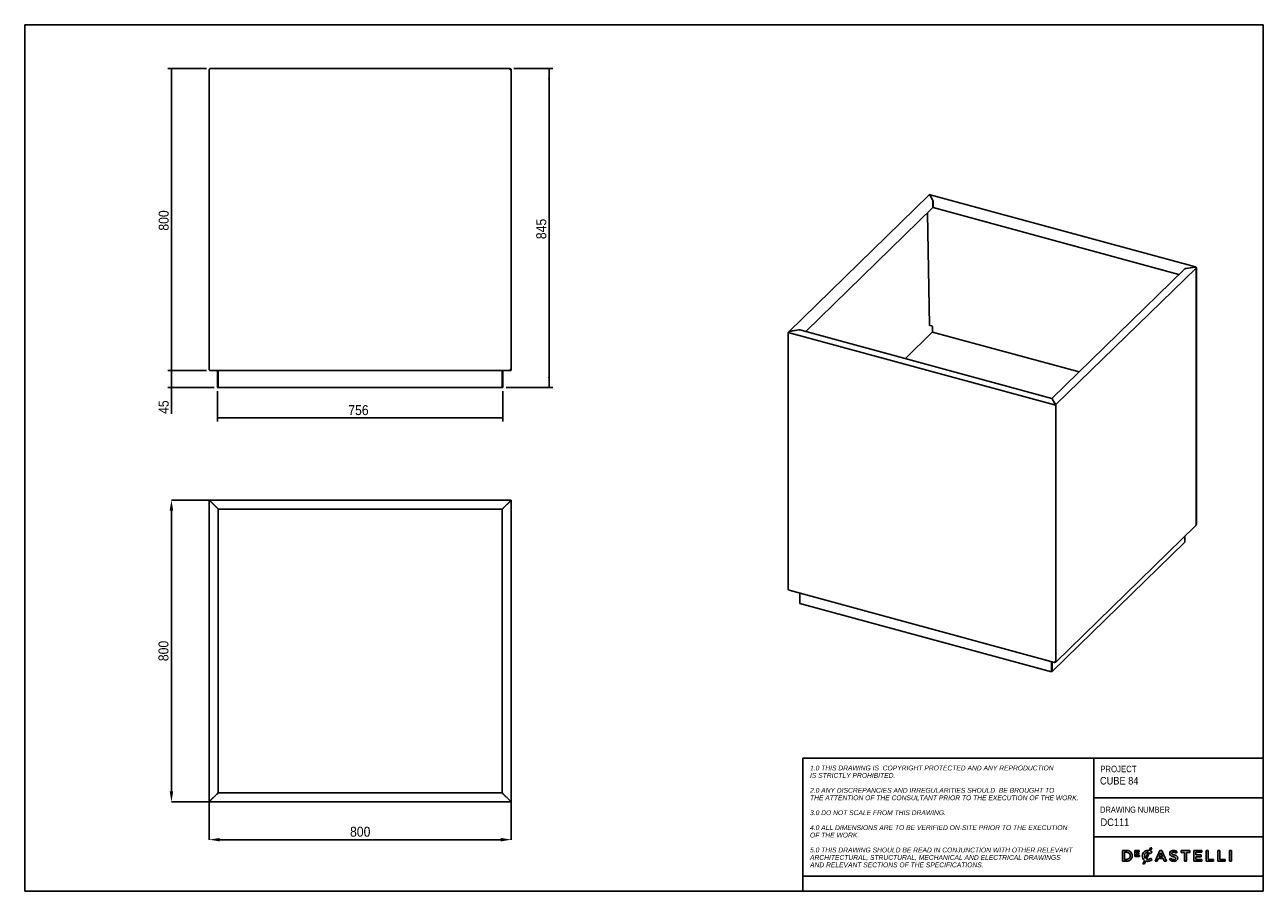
# Model space of a CAD drawing. Header units: millimetres. Extents: x 126 to 3406, y 462 to 2758.
import ezdxf

# ---------------------------------------------------------------- set-up
doc = ezdxf.new("R2010")
doc.units = ezdxf.units.MM
doc.header["$LTSCALE"] = 10
doc.header["$PDSIZE"] = -1
doc.linetypes.add('SLD-Solido', pattern=[0])
for name, color, linetype in [('NOTE', 3, 'SLD-Solido'), ('QUOTE', 1, 'SLD-Solido'), ('SCHIZZI', 9, 'Continuous')]:
    doc.layers.add(name, color=color, linetype=linetype)
doc.styles.add('SLDTEXTSTYLE0', font='GOTHIC.TTF', dxfattribs={"width": 0.913})
doc.styles.add('SLDTEXTSTYLE1', font='GOTHICI.TTF', dxfattribs={"width": 0.86735})
doc.dimstyles.new('SLDDIMSTYLE0', dxfattribs={"dimtxt": 26.458333, "dimasz": 28, "dimexe": 0, "dimexo": 0.0625, "dimgap": 6.614583, "dimtad": 1, "dimdec": 1, "dimrnd": 1e-09, "dimzin": 12, "dimdsep": 46, "dimtxsty": 'SLDTEXTSTYLE0', "dimsah": 1, "dimcen": 0.09, "dimadec": 0, "dimazin": 3, "dimtfac": 1, "dimtdec": 1, "dimtmove": 0, "dimatfit": 0, "dimfxl": 1, "dimfrac": 2, "dimtolj": 1, "dimtzin": 12, "dimarcsym": 0})
doc.dimstyles.new('SLDDIMSTYLE1', dxfattribs={"dimtxt": 26.458333, "dimasz": 28, "dimexe": 0, "dimexo": 0.0625, "dimgap": 6.614583, "dimtad": 1, "dimdec": 1, "dimrnd": 1e-09, "dimzin": 12, "dimdsep": 46, "dimtxsty": 'SLDTEXTSTYLE0', "dimsah": 1, "dimcen": 0.09, "dimadec": 0, "dimazin": 3, "dimtfac": 1, "dimtdec": 1, "dimtofl": 0, "dimtmove": 0, "dimatfit": 3, "dimfxl": 1, "dimfrac": 2, "dimtolj": 1, "dimtzin": 12, "dimarcsym": 0})

# ---------------------------------------------------------------- blocks, each defined once
blk = doc.blocks.new('_D')
at = {"layer": 'QUOTE', "transparency": 16777216}
for p, q in [((514.9, 1841.7), (514.9, 1891.7)), ((607.4, 1841.7), (504.9, 1841.7)), ((514.9, 1796.7), (514.9, 1841.7)), ((628.4, 1796.7), (504.9, 1796.7)), ((514.9, 1796.7), (514.9, 1726.8))]:
    blk.add_line(p, q, dxfattribs=at)
for points in [[(514.9, 1841.7), (517.4, 1869.7), (512.4, 1869.7)], [(514.9, 1796.7), (512.4, 1768.7), (517.4, 1768.7)]]:
    blk.add_solid(points, dxfattribs=at)
at = {"layer": 'QUOTE', "transparency": 16777216, "insert": (481.1, 1726.8), "char_height": 26.46, "attachment_point": 1, "rotation": 90, "style": 'SLDTEXTSTYLE0'}
blk.add_mtext('45', dxfattribs=at)
blk = doc.blocks.new('_D_1')
at = {"layer": 'QUOTE', "transparency": 16777216}
for p, q in [((607.4, 2641.7), (504.9, 2641.7)), ((514.9, 1841.7), (514.9, 2641.7)), ((607.4, 1841.7), (504.9, 1841.7))]:
    blk.add_line(p, q, dxfattribs=at)
for points in [[(514.9, 2641.7), (512.4, 2613.7), (517.4, 2613.7)], [(514.9, 1841.7), (517.4, 1869.7), (512.4, 1869.7)]]:
    blk.add_solid(points, dxfattribs=at)
at = {"layer": 'QUOTE', "transparency": 16777216, "insert": (481.1, 2212.4), "char_height": 26.46, "attachment_point": 1, "rotation": 90, "style": 'SLDTEXTSTYLE0'}
blk.add_mtext('800', dxfattribs=at)
blk = doc.blocks.new('_D_2')
at = {"layer": 'QUOTE', "transparency": 16777216}
for p, q in [((1421.9, 2641.7), (1524.9, 2641.7)), ((1514.9, 1796.7), (1514.9, 2641.7)), ((1401.2, 1796.7), (1524.9, 1796.7))]:
    blk.add_line(p, q, dxfattribs=at)
for points in [[(1514.9, 2641.7), (1512.4, 2613.7), (1517.4, 2613.7)], [(1514.9, 1796.7), (1517.4, 1824.7), (1512.4, 1824.7)]]:
    blk.add_solid(points, dxfattribs=at)
at = {"layer": 'QUOTE', "transparency": 16777216, "insert": (1481.1, 2189.9), "char_height": 26.46, "attachment_point": 1, "rotation": 90, "style": 'SLDTEXTSTYLE0'}
blk.add_mtext('845', dxfattribs=at)
blk = doc.blocks.new('_D_3')
at = {"layer": 'QUOTE', "transparency": 16777216}
for p, q in [((636.9, 1786.7), (636.9, 1706.3)), ((1392.9, 1786.7), (1392.9, 1706.3)), ((636.9, 1716.3), (1392.9, 1716.3))]:
    blk.add_line(p, q, dxfattribs=at)
for points in [[(636.9, 1716.3), (664.9, 1713.8), (664.9, 1718.8)], [(1392.9, 1716.3), (1364.9, 1718.8), (1364.9, 1713.8)]]:
    blk.add_solid(points, dxfattribs=at)
at = {"layer": 'QUOTE', "transparency": 16777216, "insert": (983.2, 1750.1), "char_height": 26.46, "attachment_point": 1, "style": 'SLDTEXTSTYLE0'}
blk.add_mtext('756', dxfattribs=at)
blk = doc.blocks.new('_D_4')
at = {"layer": 'Defpoints', "color": 0, "transparency": 16777216}
for p in [(514.9, 1498.6), (617.9, 1498.6), (614.9, 698.6)]:
    blk.add_point(p, dxfattribs=at)
at = {"layer": 'QUOTE', "color": 0, "lineweight": -2, "transparency": 16777216}
for p, q in [((617.8, 1498.6), (514.9, 1498.6)), ((514.9, 726.6), (514.9, 1470.6)), ((614.8, 698.6), (514.9, 698.6))]:
    blk.add_line(p, q, dxfattribs=at)
at = {"layer": 'QUOTE', "color": 0, "transparency": 16777216}
for points in [[(510.2, 1470.6), (519.5, 1470.6), (514.9, 1498.6)], [(510.2, 726.6), (519.5, 726.6), (514.9, 698.6)]]:
    blk.add_solid(points, dxfattribs=at)
at = {"layer": 'QUOTE', "color": 0, "transparency": 16777216, "insert": (480.5, 1098.6), "char_height": 26.46, "attachment_point": 2, "rotation": 90, "style": 'SLDTEXTSTYLE0'}
blk.add_mtext('\\A1;800', dxfattribs=at)
blk = doc.blocks.new('_D_5')
at = {"layer": 'Defpoints', "color": 0, "transparency": 16777216}
for p in [(614.9, 700.1), (1414.9, 701.6), (1414.9, 598.6)]:
    blk.add_point(p, dxfattribs=at)
at = {"layer": 'QUOTE', "color": 0, "lineweight": -2, "transparency": 16777216}
for p, q in [((614.9, 700.1), (614.9, 598.6)), ((1414.9, 701.6), (1414.9, 598.6)), ((642.9, 598.6), (1386.9, 598.6))]:
    blk.add_line(p, q, dxfattribs=at)
at = {"layer": 'QUOTE', "color": 0, "transparency": 16777216}
for points in [[(642.9, 603.3), (642.9, 594), (614.9, 598.6)], [(1386.9, 603.3), (1386.9, 594), (1414.9, 598.6)]]:
    blk.add_solid(points, dxfattribs=at)
at = {"layer": 'QUOTE', "color": 0, "transparency": 16777216, "insert": (1014.9, 633), "char_height": 26.46, "attachment_point": 2, "style": 'SLDTEXTSTYLE0'}
blk.add_mtext('\\A1;800', dxfattribs=at)

msp = doc.modelspace()

# ---------------------------------------------------------------- linework, layer by layer
for p, q in [((614.86, 1844.71), (614.86, 2638.71)), ((1411.68, 2641.71), (617.36, 2641.71)), ((1411.86, 2641.71), (1411.68, 2641.71)), ((1411.86, 2641.71), (1411.86, 2640.21)), ((1412.36, 2641.71), (1411.86, 2641.71)), ((1412.36, 2640.21), (1411.86, 2640.21)), ((1411.86, 2638.71), (1414.86, 2638.71)), ((1414.86, 1844.71), (1414.86, 2638.71)), ((2521.03, 2306.57), (2150.22, 1944.65)), ((2523.04, 2306.91), (2530.56, 2294.39)), ((2530.8, 2294.43), (2523.28, 2306.95)), ((2523.28, 2306.95), (2523.28, 2306.52)), ((3227.42, 2116.12), (2523.91, 2307.32)), ((2195.08, 1944.79), (2531.81, 2273.44)), ((2530.8, 2294.43), (2530.8, 2293.91)), ((2531.62, 2292.38), (2531.29, 2292.68)), ((2531.81, 2273.44), (2531.81, 2289.73)), ((2532.05, 2289.77), (2532.05, 2273.48)), ((2532.05, 2273.48), (3183.22, 2096.51)), ((2522.87, 1961.41), (2517.16, 2259.14)), ((3197.62, 2110.57), (2846.41, 1767.77)), ((2856.78, 1751.36), (3229.4, 2114.22)), ((3201.47, 2112.15), (3198.91, 2111.41)), ((3200.66, 2111.91), (3224.98, 2115.78)), ((3225.79, 2116.02), (3201.47, 2112.15)), ((3225.79, 2115.65), (3225.79, 2116.02)), ((3229.4, 2114.22), (3228.7, 2113.54)), ((3228.7, 1432.94), (3228.7, 2113.54)), ((3229.4, 1433.63), (3229.4, 2114.22)), ((2148.51, 1261.51), (2148.51, 1942.1)), ((2148.51, 1942.1), (2853.39, 1750.53)), ((2152.12, 1945.44), (2176.44, 1949.31)), ((2177.26, 1949.56), (2152.94, 1945.69)), ((2176.44, 1949.31), (2179, 1949.16)), ((2846.42, 1767.77), (2178.99, 1949.16)), ((2179.46, 1949.38), (2179.21, 1949.1)), ((2458.5, 1873.19), (2530.01, 1942.99)), ((2528.61, 1959.85), (2522.87, 1961.41)), ((2530.35, 1943.63), (2918.5, 1838.13)), ((2530.38, 1943.94), (2530.38, 1957.66)), ((1411.68, 1841.71), (617.36, 1841.71)), ((636.86, 1841.45), (634.86, 1841.71)), ((635.36, 1841.71), (636.21, 1841.45)), ((636.21, 1841.45), (636.39, 1841.71)), ((638.36, 1840.21), (636.86, 1840.21)), ((636.86, 1840.21), (636.86, 1796.71)), ((638.36, 1796.71), (638.36, 1840.21)), ((1391.18, 1840.21), (1391.18, 1796.71)), ((1391.36, 1840.21), (1391.42, 1840.73)), ((1391.36, 1840.65), (1391.36, 1840.21)), ((1392.86, 1840.21), (1391.36, 1840.21)), ((1391.36, 1796.71), (1391.36, 1840.21)), ((1392.86, 1841.45), (1394.86, 1841.71)), ((1392.86, 1796.71), (1392.86, 1840.21)), ((1411.86, 1841.71), (1411.68, 1841.71)), ((1414.86, 1844.71), (1411.86, 1844.71)), ((1411.86, 1841.71), (1411.86, 1843.21)), ((1412.36, 1843.21), (1411.86, 1843.21)), ((1411.86, 1841.71), (1412.36, 1841.71)), ((638.36, 1796.71), (636.86, 1796.71)), ((1391.18, 1796.71), (638.36, 1796.71)), ((1391.18, 1796.71), (1391.36, 1796.71)), ((1392.86, 1796.71), (1391.36, 1796.71)), ((2847.12, 1767.04), (2854.64, 1754.51)), ((2854.88, 1754.55), (2847.36, 1767.08)), ((2847.36, 1767.08), (2847.36, 1766.64)), ((2853.39, 1750.53), (2854.09, 1751.22)), ((2854.79, 1751.9), (2854.17, 1752.07)), ((2854.64, 1754.51), (2854.64, 1753.23)), ((2854.88, 1753.27), (2854.64, 1753.66)), ((2855.64, 1752.73), (2854.79, 1751.9)), ((2854.79, 1751.9), (2854.79, 1751.13)), ((2854.88, 1754.55), (2854.88, 1753.27)), ((2857.45, 1751.18), (2856.12, 1751.54)), ((2857.45, 1070.59), (2857.45, 1751.18)), ((614.86, 700.12), (614.86, 1495.62)), ((614.86, 1495.62), (616.36, 1495.62)), ((617.36, 1497.04), (617.36, 1495.49)), ((617.86, 1498.62), (617.86, 1497.12)), ((617.86, 1498.62), (1414.86, 1498.62)), ((617.86, 1495.45), (617.86, 1495.62)), ((617.86, 1495.62), (618.04, 1495.62)), ((617.86, 1495.45), (635.86, 1477.45)), ((636.04, 1477.62), (618.04, 1495.62)), ((627.86, 1485.45), (627.86, 1485.8)), ((636.53, 1477.12), (636.19, 1477.12)), ((1394.36, 1477.62), (1392.36, 1475.93)), ((1393.86, 1476.82), (1411.86, 1494.82)), ((1412.36, 1495.62), (1394.36, 1477.62)), ((1401.86, 1485.12), (1401.86, 1484.82)), ((1411.86, 1495.12), (1411.86, 1494.82)), ((1412.93, 1496.12), (1413.04, 1496.12)), ((1414.86, 1498.62), (1414.86, 1497.12)), ((1414.86, 1497.12), (1414.86, 701.62)), ((638.86, 722.92), (638.86, 1474.45)), ((639.04, 1474.62), (1390.86, 1474.62)), ((1390.86, 1474.32), (1390.86, 722.8)), ((2856.89, 1069.16), (3227.69, 1431.08)), ((3229.4, 1433.63), (3228.7, 1432.94)), ((3198.84, 1386.93), (2847.64, 1044.15)), ((3198.84, 1402.91), (3198.84, 1386.93)), ((2150.5, 1259.61), (2854.01, 1068.41)), ((2179.08, 1251.84), (2179.08, 1225.92)), ((2179.56, 1224.74), (2179.56, 1251.71)), ((2179.56, 1225.79), (2179.08, 1225.92)), ((2845.37, 1043.79), (2179.56, 1224.74)), ((2845.37, 1070.76), (2845.37, 1043.79)), ((2846.07, 1070.57), (2846.07, 1044.47)), ((2846.31, 1044.51), (2846.31, 1070.5)), ((2847.64, 1044.15), (2847.64, 1070.14)), ((2854.64, 1068.78), (2854.64, 1069.78)), ((2854.88, 1068.82), (2854.64, 1069.22)), ((2854.88, 1068.82), (2854.88, 1069.79)), ((2845.37, 1043.79), (2846.07, 1044.47)), ((2847.64, 1044.15), (2846.31, 1044.51)), ((1390.68, 722.62), (638.86, 722.62)), ((614.86, 698.62), (614.86, 700.12)), ((1411.86, 698.62), (614.86, 698.62)), ((617.36, 701.62), (635.36, 719.62)), ((635.86, 720.42), (617.86, 702.42)), ((617.86, 702.12), (617.86, 702.42)), ((627.86, 712.12), (627.86, 712.42)), ((635.36, 719.62), (637.36, 721.32)), ((1393.68, 719.62), (1411.68, 701.62)), ((1411.86, 701.8), (1393.86, 719.8)), ((1401.86, 711.8), (1401.86, 711.45)), ((1411.86, 701.62), (1411.68, 701.62)), ((1411.86, 701.8), (1411.86, 701.62)), ((1411.86, 698.62), (1411.86, 700.12)), ((1412.36, 700.21), (1412.36, 701.76)), ((1413.25, 701.67), (1413.36, 701.62)), ((1414.86, 701.62), (1413.36, 701.62))]:
    msp.add_line(p, q)
for centre, radius, start, end in [((2527.96, 1957.51), 2.43, 3.39156, 74.33381), ((2529.09, 1943.9), 1.29, 315.35447, 1.91129), ((2854.77, 1754.95), 4.62, 252.69603, 305.39891), ((2854.78, 1753.42), 2.31, 252.69603, 305.39891), ((617.86, 1495.62), 3, 90, 180), ((617.86, 1495.62), 1.5, 90, 180), ((2854.77, 1074.36), 4.62, 252.69603, 305.39891), ((1411.86, 701.62), 1.5, 270, 360), ((1411.86, 701.62), 3, 270, 0)]:
    msp.add_arc(centre, radius, start, end)
for points in [[(614.86, 2638.71), (615.07, 2639.1), (615.49, 2639.89), (616.11, 2640.88), (616.74, 2641.57), (617.15, 2641.66), (617.36, 2641.71)], [(617.86, 2641.71), (617.47, 2641.66), (616.68, 2641.57), (615.69, 2640.88), (615, 2639.89), (614.91, 2639.1), (614.86, 2638.71)], [(1411.68, 2641.71), (1411.7, 2641.66), (1411.73, 2641.57), (1411.77, 2640.88), (1411.82, 2639.89), (1411.85, 2639.1), (1411.86, 2638.71)], [(1414.86, 2638.71), (1414.82, 2639.1), (1414.73, 2639.89), (1414.03, 2640.88), (1413.04, 2641.57), (1412.25, 2641.66), (1411.86, 2641.71)], [(1413.36, 2638.71), (1413.34, 2638.91), (1413.29, 2639.3), (1412.95, 2639.79), (1412.45, 2640.14), (1412.06, 2640.19), (1411.86, 2640.21)], [(3198.46, 2111.18), (3198.81, 2111.36), (3199.5, 2111.72), (3200.27, 2111.85), (3200.66, 2111.91)], [(3224.98, 2115.78), (3225.41, 2115.73), (3226.29, 2115.64), (3227.43, 2115.07), (3228.32, 2114.32), (3228.57, 2113.8), (3228.7, 2113.54)], [(3229.4, 2114.22), (3229.2, 2114.59), (3228.79, 2115.32), (3227.91, 2116), (3226.9, 2116.3), (3226.16, 2116.11), (3225.79, 2116.02)], [(2148.51, 1942.1), (2148.72, 1942.41), (2149.13, 1943.03), (2150.01, 1944.04), (2151.02, 1944.94), (2151.76, 1945.27), (2152.12, 1945.44)], [(2179.46, 1949.38), (2179.11, 1949.46), (2178.41, 1949.62), (2177.64, 1949.58), (2177.26, 1949.56)], [(617.36, 1841.71), (617.15, 1841.75), (616.74, 1841.84), (616.11, 1842.54), (615.49, 1843.53), (615.07, 1844.32), (614.86, 1844.71)], [(1411.86, 1844.71), (1411.85, 1844.32), (1411.82, 1843.53), (1411.77, 1842.54), (1411.73, 1841.84), (1411.7, 1841.75), (1411.68, 1841.71)], [(1411.86, 1843.21), (1412.06, 1843.23), (1412.45, 1843.28), (1412.95, 1843.62), (1413.29, 1844.12), (1413.34, 1844.51), (1413.36, 1844.71)], [(1411.86, 1841.71), (1412.25, 1841.75), (1413.04, 1841.84), (1414.03, 1842.54), (1414.73, 1843.53), (1414.82, 1844.32), (1414.86, 1844.71)], [(2854.64, 1754.51), (2854.47, 1754.29), (2854.13, 1753.85), (2853.7, 1752.79), (2853.42, 1751.62), (2853.4, 1750.89), (2853.39, 1750.53)], [(2854.64, 1753.23), (2854.56, 1753.11), (2854.4, 1752.89), (2854.21, 1752.36), (2854.09, 1751.76), (2854.09, 1751.4), (2854.09, 1751.22)], [(2857.45, 1751.18), (2857.41, 1751.53), (2857.35, 1752.24), (2856.76, 1753.28), (2855.9, 1754.13), (2855.22, 1754.41), (2854.88, 1754.55)], [(2856.12, 1751.54), (2856.11, 1751.72), (2856.08, 1752.08), (2855.8, 1752.61), (2855.38, 1753.05), (2855.04, 1753.19), (2854.88, 1753.27)], [(614.86, 1495.62), (614.91, 1495.61), (615, 1495.58), (615.69, 1495.54), (616.68, 1495.49), (617.47, 1495.46), (617.86, 1495.45)], [(618.04, 1495.62), (618.02, 1496.02), (617.99, 1496.8), (617.95, 1497.79), (617.91, 1498.49), (617.88, 1498.58), (617.86, 1498.62)], [(1392.17, 1475.32), (1392.43, 1475.57), (1392.95, 1476.07), (1393.56, 1476.57), (1393.86, 1476.82)], [(1411.86, 1494.82), (1412.25, 1495.02), (1413.04, 1495.4), (1414.03, 1495.97), (1414.73, 1496.55), (1414.82, 1496.93), (1414.86, 1497.12)], [(1414.86, 1498.62), (1414.65, 1498.58), (1414.24, 1498.49), (1413.61, 1497.79), (1412.99, 1496.8), (1412.57, 1496.02), (1412.36, 1495.62)], [(1414.86, 1497.12), (1414.65, 1497.1), (1414.24, 1497.06), (1413.61, 1496.71), (1412.99, 1496.21), (1412.57, 1495.82), (1412.36, 1495.62)], [(2853.39, 1069.94), (2853.4, 1069.63), (2853.42, 1069), (2853.7, 1068.48), (2854.13, 1068.35), (2854.47, 1068.64), (2854.64, 1068.78)], [(2854.88, 1068.82), (2855.22, 1068.75), (2855.9, 1068.63), (2856.76, 1068.97), (2857.35, 1069.63), (2857.41, 1070.27), (2857.45, 1070.59)], [(637.56, 721.92), (637.29, 721.67), (636.77, 721.17), (636.16, 720.67), (635.86, 720.42)], [(617.86, 702.42), (617.47, 702.23), (616.68, 701.85), (615.69, 701.27), (615, 700.7), (614.91, 700.32), (614.86, 700.12)], [(614.86, 698.62), (615.07, 698.67), (615.49, 698.76), (616.11, 699.45), (616.74, 700.44), (617.15, 701.23), (617.36, 701.62)], [(614.86, 700.12), (615.07, 700.15), (615.49, 700.19), (616.11, 700.54), (616.74, 701.03), (617.15, 701.43), (617.36, 701.62)], [(1411.68, 701.62), (1411.7, 701.23), (1411.73, 700.44), (1411.77, 699.45), (1411.82, 698.76), (1411.85, 698.67), (1411.86, 698.62)], [(1414.86, 701.62), (1414.82, 701.64), (1414.73, 701.67), (1414.03, 701.71), (1413.04, 701.76), (1412.25, 701.79), (1411.86, 701.8)]]:
    msp.add_open_spline(points, degree=3)
for points, knots in [([(2521.03, 2306.5), (2521.08, 2306.58), (2521.31, 2306.88), (2522.03, 2307.09), (2522.7, 2306.97), (2523.04, 2306.91)], [0, 0, 0, 0, 0.1369424, 0.5684712, 1, 1, 1, 1]), ([(2523.28, 2306.95), (2523.45, 2307.11), (2523.72, 2307.36), (2523.92, 2307.27), (2523.99, 2307.24)], [0, 0, 0, 0, 0.6580014, 1, 1, 1, 1]), ([(2530.56, 2294.39), (2530.71, 2294.1), (2530.97, 2293.63), (2531.33, 2292.62), (2531.57, 2291.65), (2531.81, 2290.59), (2531.81, 2290.03), (2531.81, 2289.73)], [0, 0, 0, 0, 0.2693227, 0.44545013, 0.6888682, 0.83106164, 1, 1, 1, 1]), ([(2532.05, 2289.77), (2532.02, 2290), (2531.97, 2290.48), (2531.86, 2291.27), (2531.72, 2292.04), (2531.51, 2292.81), (2531.18, 2293.67), (2530.94, 2294.14), (2530.8, 2294.43)], [0, 0, 0, 0, 0.1353138, 0.2710238, 0.4101321, 0.5554304, 0.7333144, 1, 1, 1, 1]), ([(3197.63, 2110.55), (3197.73, 2110.65), (3197.96, 2110.89), (3198.27, 2111.07), (3198.46, 2111.18)], [0, 0, 0, 0, 0.3971249, 1, 1, 1, 1]), ([(3198.91, 2111.41), (3198.67, 2111.27), (3198.22, 2111), (3197.87, 2110.61), (3197.71, 2110.44)], [0, 0, 0, 0, 0.5413455, 1, 1, 1, 1]), ([(2152.94, 1945.69), (2152.51, 1945.65), (2151.64, 1945.58), (2150.7, 1945.15), (2150.34, 1944.72), (2150.26, 1944.62)], [0, 0, 0, 0, 0.4315288, 0.8630576, 1, 1, 1, 1]), ([(2180.46, 1948.76), (2180.31, 1948.9), (2180.02, 1949.18), (2179.64, 1949.32), (2179.46, 1949.38)], [0, 0, 0, 0, 0.5138323, 1, 1, 1, 1]), ([(614.86, 1844.71), (614.91, 1844.31), (614.99, 1843.52), (615.7, 1842.56), (616.35, 1842.01), (616.75, 1841.93), (616.76, 1841.93)], [0, 0, 0, 0, 0.3285077, 0.6570153, 0.985523, 1, 1, 1, 1]), ([(636.21, 1841.45), (636.31, 1841.37), (636.47, 1841.24), (636.67, 1840.97), (636.83, 1840.62), (636.85, 1840.35), (636.86, 1840.21)], [0, 0, 0, 0, 0.3322292, 0.5514618, 0.763749, 1, 1, 1, 1]), ([(638.36, 1840.21), (638.27, 1840.37), (638.09, 1840.68), (637.62, 1841.17), (637.16, 1841.34), (636.86, 1841.45)], [0, 0, 0, 0, 0.2598008, 0.5091087, 1, 1, 1, 1]), ([(1394.18, 1841.71), (1393.52, 1841.66), (1392.7, 1841.6), (1391.83, 1841.15), (1391.51, 1840.88), (1391.28, 1840.56), (1391.21, 1840.32), (1391.18, 1840.21)], [0, 0, 0, 0, 0.5592673, 0.6948583, 0.8107525, 0.9105913, 1, 1, 1, 1]), ([(1392.86, 1840.21), (1392.87, 1840.33), (1392.89, 1840.58), (1393.01, 1840.89), (1393.19, 1841.16), (1393.63, 1841.6), (1394.03, 1841.66), (1394.36, 1841.71)], [0, 0, 0, 0, 0.0960226, 0.1985192, 0.3118069, 0.43911, 1, 1, 1, 1]), ([(2846.42, 1767.76), (2846.5, 1767.72), (2846.73, 1767.63), (2846.97, 1767.26), (2847.12, 1767.04)], [0, 0, 0, 0, 0.3803125, 1, 1, 1, 1]), ([(2847.36, 1767.08), (2847.2, 1767.29), (2846.94, 1767.64), (2846.65, 1767.86), (2846.52, 1767.77), (2846.47, 1767.73)], [0, 0, 0, 0, 0.476031, 0.7873383, 1, 1, 1, 1]), ([(635.86, 1477.45), (636.23, 1477.09), (636.83, 1476.49), (637.7, 1475.62), (638.32, 1474.96), (638.78, 1474.6), (638.83, 1474.5), (638.86, 1474.45)], [0, 0, 0, 0, 0.2693227, 0.4454501, 0.6888682, 0.8310616, 1, 1, 1, 1]), ([(639.04, 1474.62), (639, 1474.64), (638.91, 1474.68), (638.64, 1474.97), (638.27, 1475.38), (637.75, 1475.92), (636.99, 1476.66), (636.39, 1477.26), (636.04, 1477.62)], [0, 0, 0, 0, 0.1353138, 0.2710238, 0.4101321, 0.5554304, 0.7333144, 1, 1, 1, 1]), ([(1411.86, 1494.82), (1412.06, 1495.02), (1412.44, 1495.4), (1412.89, 1495.89), (1413.04, 1496.18), (1413.1, 1496.28)], [0, 0, 0, 0, 0.3936319, 0.7872637, 1, 1, 1, 1]), ([(1392.36, 1475.93), (1392.18, 1475.76), (1391.82, 1475.42), (1391.39, 1474.99), (1391.06, 1474.69), (1390.93, 1474.65), (1390.86, 1474.62)], [0, 0, 0, 0, 0.2560717, 0.5051238, 0.7515797, 1, 1, 1, 1]), ([(1390.86, 1474.32), (1390.89, 1474.37), (1390.94, 1474.45), (1391.3, 1474.67), (1391.73, 1474.94), (1392.03, 1475.2), (1392.17, 1475.32)], [0, 0, 0, 0, 0.2975082, 0.560643, 0.7930309, 1, 1, 1, 1]), ([(3228.7, 1432.94), (3228.58, 1432.52), (3228.38, 1431.81), (3227.87, 1431.31), (3227.66, 1431.11)], [0, 0, 0, 0, 0.594298, 1, 1, 1, 1]), ([(3228.49, 1432.39), (3228.57, 1432.49), (3228.96, 1432.92), (3229.21, 1433.32), (3229.4, 1433.63)], [0, 0, 0, 0, 0.2313713, 1, 1, 1, 1]), ([(2150.51, 1259.67), (2150.35, 1259.7), (2149.84, 1259.8), (2149.13, 1260.43), (2148.72, 1261.15), (2148.51, 1261.51)], [0, 0, 0, 0, 0.1936285, 0.5968143, 1, 1, 1, 1]), ([(637.36, 721.32), (637.54, 721.49), (637.9, 721.83), (638.33, 722.25), (638.66, 722.56), (638.79, 722.6), (638.86, 722.62)], [0, 0, 0, 0, 0.2560717, 0.5051238, 0.7515797, 1, 1, 1, 1]), ([(638.86, 722.92), (638.83, 722.88), (638.78, 722.8), (638.43, 722.58), (638, 722.31), (637.7, 722.05), (637.56, 721.92)], [0, 0, 0, 0, 0.2975082, 0.560643, 0.7930309, 1, 1, 1, 1]), ([(1390.68, 722.62), (1390.73, 722.6), (1390.81, 722.57), (1391.08, 722.28), (1391.45, 721.87), (1391.97, 721.33), (1392.74, 720.59), (1393.33, 719.99), (1393.68, 719.62)], [0, 0, 0, 0, 0.1353138, 0.2710238, 0.4101321, 0.5554304, 0.7333144, 1, 1, 1, 1]), ([(1393.86, 719.8), (1393.49, 720.16), (1392.89, 720.76), (1392.03, 721.63), (1391.4, 722.29), (1390.95, 722.65), (1390.89, 722.75), (1390.86, 722.8)], [0, 0, 0, 0, 0.2693227, 0.4454501, 0.6888682, 0.8310616, 1, 1, 1, 1]), ([(617.86, 702.42), (617.67, 702.23), (617.28, 701.85), (616.83, 701.36), (616.68, 701.07), (616.62, 700.96)], [0, 0, 0, 0, 0.3936319, 0.7872637, 1, 1, 1, 1]), ([(1412.36, 701.76), (1412.39, 701.76), (1412.6, 701.74), (1412.77, 701.73), (1412.92, 701.71)], [0, 0, 0, 0, 0.11422747, 1, 1, 1, 1])]:
    msp.add_open_spline(points, degree=3, knots=knots)
at = {"layer": 'SCHIZZI'}
for p in [(126.43, 461.98), (3406.27, 2757.98)]:
    msp.add_line(p, (126.43, 2757.98), dxfattribs=at)
at = {"layer": 'SCHIZZI', "color": 7, "true_color": 0xffffff}
for p, q in [((3406.43, 461.98), (3406.27, 2757.98)), ((2186.87, 814.18), (2186.87, 501.98)), ((2186.87, 814.18), (3406.4, 814.18)), ((2958.22, 814.18), (2958.22, 501.98)), ((2958.22, 709.53), (3406.4, 709.53)), ((2958.22, 605.81), (3406.42, 605.81)), ((3044.58, 569.88), (3034.04, 569.88)), ((3034.04, 569.88), (3034.04, 541.7)), ((3039.22, 546.45), (3039.22, 565.14)), ((3039.22, 565.14), (3044.58, 565.14)), ((3078.23, 569.69), (3066.43, 569.69)), ((3066.43, 569.69), (3066.43, 554.06)), ((3069.85, 563.46), (3069.85, 566.63)), ((3069.85, 566.63), (3078.23, 566.63)), ((3077.22, 563.46), (3069.85, 563.46)), ((3069.85, 560.4), (3077.22, 560.4)), ((3069.85, 557.12), (3069.85, 560.4)), ((3077.22, 560.4), (3077.22, 563.46)), ((3078.23, 566.63), (3078.23, 569.69)), ((3102.01, 565.48), (3094.35, 548.68)), ((3097.34, 546.66), (3105.41, 564.36)), ((3107.49, 577.37), (3104.1, 569.93)), ((3111.39, 577.37), (3107.49, 577.37)), ((3107.51, 568.85), (3111.39, 577.37)), ((3108.51, 562.05), (3111.85, 565.89)), ((3111.85, 565.89), (3111.75, 565.98)), ((3132.77, 570.08), (3120.37, 541.7)), ((3130.48, 553.07), (3135.05, 563.73)), ((3137.49, 570.08), (3132.77, 570.08)), ((3135.05, 563.73), (3139.66, 553.07)), ((3137.53, 570), (3137.49, 570.08)), ((3149.89, 541.7), (3137.53, 570)), ((3176.14, 562.82), (3178.93, 566.75)), ((3211.69, 569.88), (3188.77, 569.88)), ((3188.77, 569.88), (3188.77, 565.06)), ((3188.77, 565.06), (3197.62, 565.06)), ((3197.62, 565.06), (3197.62, 541.7)), ((3202.84, 541.7), (3202.84, 565.06)), ((3202.84, 565.06), (3211.69, 565.06)), ((3211.69, 565.06), (3211.69, 569.88)), ((3243.54, 569.89), (3222.57, 569.89)), ((3222.57, 569.89), (3222.57, 541.7)), ((3227.76, 558.25), (3227.76, 565.22)), ((3227.76, 565.22), (3243.54, 565.22)), ((3241.74, 558.25), (3227.76, 558.25)), ((3241.74, 553.58), (3241.74, 558.25)), ((3243.54, 565.22), (3243.54, 569.89)), ((3260.44, 569.88), (3255.26, 569.88)), ((3255.26, 569.88), (3255.26, 541.7)), ((3260.44, 546.45), (3260.44, 569.88)), ((3291.09, 569.88), (3285.91, 569.88)), ((3285.91, 569.88), (3285.91, 541.7)), ((3291.09, 546.45), (3291.09, 569.88)), ((3316.84, 569.89), (3316.84, 541.7)), ((3322.02, 569.89), (3316.84, 569.89)), ((3322.02, 541.7), (3322.02, 569.89)), ((3034.04, 541.7), (3044.58, 541.7)), ((3044.58, 546.45), (3039.22, 546.45)), ((3066.43, 554.06), (3078.34, 554.06)), ((3078.34, 557.12), (3069.85, 557.12)), ((3078.34, 554.06), (3078.34, 557.12)), ((3086.2, 555.66), (3086.2, 555.71)), ((3092.14, 543.82), (3087.92, 534.56)), ((3087.92, 534.56), (3091.84, 534.56)), ((3091.84, 534.56), (3095.3, 542.15)), ((3112.05, 546.31), (3108.71, 549.69)), ((3111.95, 546.21), (3112.05, 546.31)), ((3120.37, 541.7), (3125.7, 541.7)), ((3125.7, 541.7), (3128.57, 548.44)), ((3128.57, 548.44), (3141.58, 548.44)), ((3139.66, 553.07), (3130.48, 553.07)), ((3141.58, 548.44), (3144.4, 541.7)), ((3144.4, 541.7), (3149.89, 541.7)), ((3161.14, 549.55), (3158.01, 545.83)), ((3197.62, 541.7), (3202.84, 541.7)), ((3222.57, 541.7), (3243.74, 541.7)), ((3227.76, 553.58), (3241.74, 553.58)), ((3227.76, 546.37), (3227.76, 553.58)), ((3243.74, 546.37), (3227.76, 546.37)), ((3243.74, 541.7), (3243.74, 546.37)), ((3255.26, 541.7), (3275.11, 541.7)), ((3275.11, 546.45), (3260.44, 546.45)), ((3275.11, 541.7), (3275.11, 546.45)), ((3285.91, 541.7), (3305.76, 541.7)), ((3305.76, 546.45), (3291.09, 546.45)), ((3305.76, 541.7), (3305.76, 546.45)), ((3316.84, 541.7), (3322.02, 541.7)), ((2186.87, 501.98), (2186.87, 461.98)), ((2186.87, 501.98), (3406.42, 501.98)), ((126.43, 461.98), (3406.43, 461.98))]:
    msp.add_line(p, q, dxfattribs=at)
for centre, radius, start, end in [((3045.35, 555.79), 14.11, 266.90157, 93.09843), ((3044.79, 555.79), 9.35, 268.76628, 91.23372), ((3100.66, 555.88), 14.46, 76.24523, 180.89091), ((3102.42, 555.88), 10.81, 153.58432, 221.73663), ((3100.64, 556.77), 8.82, 81.04863, 153.58432), ((3098.29, 551.56), 14.65, 45.72598, 60.90731), ((3101.23, 555.01), 15.2, 45.71394, 65.58709), ((3168.15, 561.86), 9.09, 162.43966, 192.31941), ((3165.19, 561.05), 6.02, 190.78984, 232.66765), ((3166.92, 562), 7.87, 114.63446, 160.64301), ((3168.6, 558.32), 11.92, 89.50788, 114.63446), ((3167.32, 562.43), 3.13, 146.85935, 193.31029), ((3166.82, 562.31), 2.62, 193.31029, 230.56735), ((3167.89, 561.5), 4.14, 98.98092, 140.32353), ((3169.25, 565.61), 6.7, 232.44778, 252.59774), ((3168.69, 556.4), 9.3, 77.54474, 98.98092), ((3177.76, 589), 31.59, 250.55867, 257.31246), ((3168.82, 553.37), 16.86, 72.44471, 90.39732), ((3167.45, 551.99), 13.88, 51.25781, 76.47292), ((3166.5, 537.69), 20.95, 64.63254, 78.09895), ((3168.14, 552.72), 17.69, 52.42183, 70.96437), ((3100.97, 555.66), 14.77, 180, 233.25786), ((3100.66, 556.35), 15.18, 249.30365, 318.58458), ((3100.82, 555.39), 9.4, 248.28377, 285.8766), ((3099.79, 557.97), 12.17, 287.21436, 317.11848), ((3169.6, 558.56), 17.21, 227.67997, 255.77334), ((3170.49, 559.23), 13.46, 225.98856, 252.68232), ((3168.32, 565.15), 11.18, 232.66765, 251.27083), ((3173.47, 578.19), 25.19, 249.70068, 255.51463), ((3169.79, 559.32), 18, 255.77334, 272.44794), ((3169.84, 557.16), 11.29, 252.68232, 275.6739), ((3163.83, 540.87), 13.36, 73.32325, 75.51463), ((3171.91, 569.51), 16.41, 254.99999, 258.29329), ((3163.85, 530.62), 23.31, 70.27129, 78.29329), ((3170.25, 553.19), 11.85, 271.47111, 299.92604), ((3170.53, 551.16), 5.26, 274.6813, 307.58878), ((3169, 544.52), 8.49, 58.43436, 71.28416), ((3172.02, 549.33), 2.81, 27.46177, 59.71525), ((3171.94, 549.18), 2.82, 309.48388, 346.59381), ((3171.39, 549.31), 3.39, 346.59381, 22.92671), ((3172.62, 549.6), 7.57, 28.77124, 67.85987), ((3172.53, 549.24), 7.3, 299.92604, 337.37946), ((3170.68, 549.83), 9.23, 338.409, 21.69569)]:
    msp.add_arc(centre, radius, start, end, dxfattribs=at)

# ---------------------------------------------------------------- texts
at = {"layer": 'NOTE', "color": 7, "true_color": 0xffffff, "attachment_point": 1}
for s, insert, char_height, style in [('1.0 THIS DRAWING IS  COPYRIGHT PROTECTED AND ANY REPRODUCTION', (2206.16, 795.03), 12.8, 'SLDTEXTSTYLE1'), ('PROJECT', (2974.63, 794.37), 16.933, 'SLDTEXTSTYLE0'), ('IS STRICTLY PROHIBITED.', (2206.16, 775.27), 12.8, 'SLDTEXTSTYLE1'), ('CUBE 84', (2974.1, 764.76), 20, 'SLDTEXTSTYLE0'), ('2.0 ANY DISCREPANCIES AND IRREGULARITIES SHOULD  BE BROUGHT TO ', (2206.16, 735.76), 12.8, 'SLDTEXTSTYLE1'), ('THE ATTENTION OF THE CONSULTANT PRIOR TO THE EXECUTION OF THE WORK.', (2206.16, 716.01), 12.8, 'SLDTEXTSTYLE1'), ('3.0 DO NOT SCALE FROM THIS DRAWING.', (2206.16, 676.5), 12.8, 'SLDTEXTSTYLE1'), ('DRAWING NUMBER', (2974.63, 686.15), 16, 'SLDTEXTSTYLE0'), ('4.0 ALL DIMENSIONS ARE TO BE VERIFIED ON-SITE PRIOR TO THE EXECUTION ', (2206.16, 636.98), 12.8, 'SLDTEXTSTYLE1'), (' DC111', (2968.79, 654.78), 20, 'SLDTEXTSTYLE0'), ('OF THE WORK.', (2206.16, 617.23), 12.8, 'SLDTEXTSTYLE1'), ('ARCHITECTURAL, STRUCTURAL, MECHANICAL AND ELECTRICAL DRAWINGS ', (2206.16, 557.96), 12.8, 'SLDTEXTSTYLE1'), ('5.0 THIS DRAWING SHOULD BE READ IN CONJUNCTION WITH OTHER RELEVANT ', (2206.16, 577.72), 12.8, 'SLDTEXTSTYLE1'), ('AND RELEVANT SECTIONS OF THE SPECIFICATIONS.', (2206.16, 538.21), 12.8, 'SLDTEXTSTYLE1')]:
    msp.add_mtext(s, dxfattribs=dict(at, insert=insert, char_height=char_height, style=style))

# ---------------------------------------------------------------- dimensions: what is measured, and where the dimension line sits
at = {"layer": 'QUOTE'}
for base, p1, p2, dimstyle, picture, middle in [((514.86, 2641.71), (617.36, 1841.71), (617.36, 2641.71), 'SLDDIMSTYLE1', '_D_1', (514.86, 2241.71)), ((1514.86, 2641.71), (1391.18, 1796.71), (1411.86, 2641.71), 'SLDDIMSTYLE1', '_D_2', (1514.86, 2219.21)), ((514.86, 1841.71), (638.36, 1796.71), (617.36, 1841.71), 'SLDDIMSTYLE0', '_D', (514.86, 1746.33)), ((514.86, 1498.62), (614.86, 698.62), (617.86, 1498.62), 'SLDDIMSTYLE1', '_D_4', (514.86, 1098.62))]:
    dim = msp.add_linear_dim(base=base, p1=p1, p2=p2, angle=90, dimstyle=dimstyle, dxfattribs=at)
    dim.commit()
    dim.dimension.update_dxf_attribs({"geometry": picture, "text_midpoint": middle, "dimtype": 160})
for base, p1, p2, picture, middle in [((1392.86, 1716.32), (636.86, 1796.71), (1392.86, 1796.71), '_D_3', (1012.52, 1716.32)), ((1414.86, 598.62), (614.86, 700.12), (1414.86, 701.62), '_D_5', (1014.86, 598.62))]:
    dim = msp.add_linear_dim(base=base, p1=p1, p2=p2, dimstyle='SLDDIMSTYLE1', dxfattribs=at)
    dim.commit()
    dim.dimension.update_dxf_attribs({"geometry": picture, "text_midpoint": middle, "dimtype": 160})

doc.saveas('drawing.dxf')
